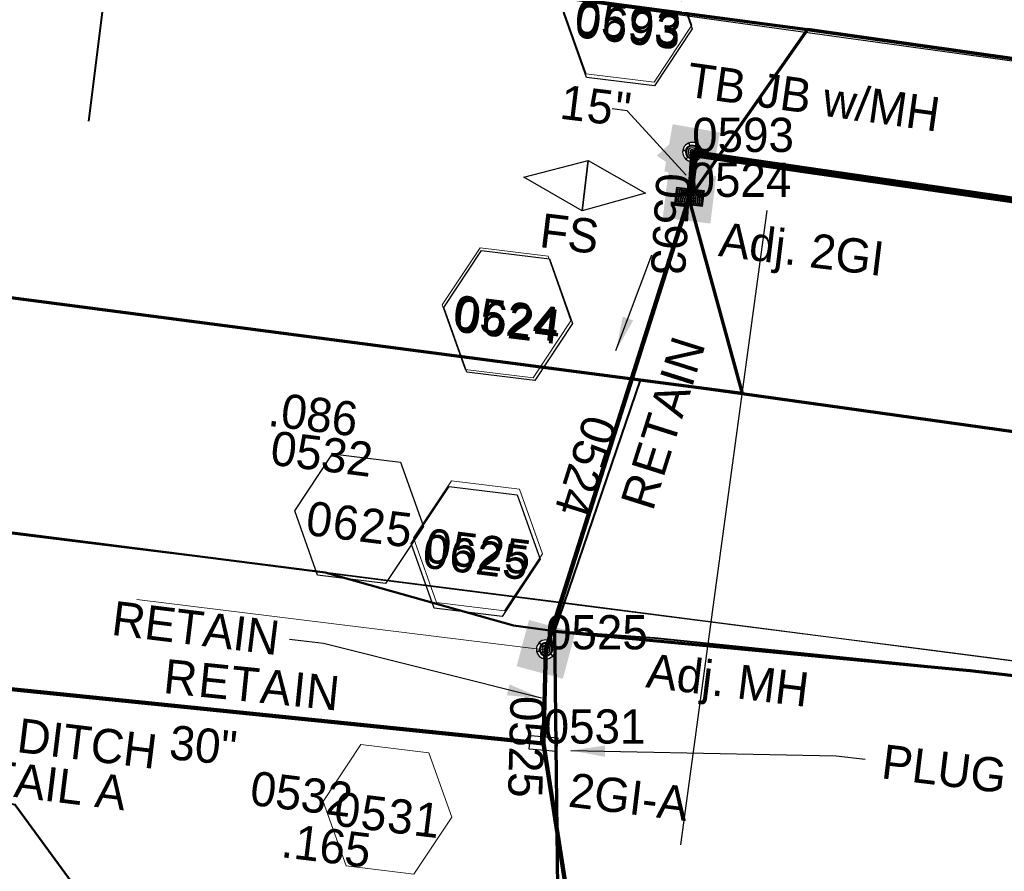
# Model space of a CAD drawing. Extents: x 1160061 to 2574774, y 200346 to 1150371.
# Tile 36 of 123: x 2483324 to 2483468, y 365784 to 365908. Entities that reach past the tile are written whole.
import ezdxf
from ezdxf.enums import TextEntityAlignment as Align

# ---------------------------------------------------------------- set-up
doc = ezdxf.new("R2010")
doc.units = 0
doc.header["$MEASUREMENT"] = 0
doc.linetypes.add('DGN Style 2', pattern=[29.296317, 17.57779, -11.718527])
doc.linetypes.add('DGN Style 3', pattern=[41.014844, 29.296317, -11.718527])
for name, color, linetype, lineweight in [('Exist Drainage Structure Drop Inlet Grate 2 CELL', 1, 'DGN Style 3', 30), ('Exist Plan Preparation Drainage Notes Label', 31, 'Continuous', 30), ('Exist Plan Preparation Watershed Blue', 5, 'Continuous', 30), ('Prop Drainage Structure Box Number Symbol CELL', 9, 'Continuous', 30), ('Prop Drainage Structure Catch Basin Grate 840 03F Label', 9, 'Continuous', 30), ('Prop Drainage Structure Drop Inlet Grate 2 Adjust CELL', 7, 'Continuous', 30), ('Prop Drainage Structure Drop Inlet Grate 2 Adjust Label', 9, 'Continuous', 30), ('Prop Drainage Structure Junction Box with Manhole TB CELL', 7, 'Continuous', 30), ('Prop Drainage Structure Junction Box with Manhole TB Label', 9, 'Continuous', 30), ('Prop Drainage Structure Manhole Adjust CELL', 7, 'Continuous', 30), ('Prop Drainage Structure Manhole Adjust Label', 9, 'Continuous', 30), ('Prop Drainage Structure Pipe RCP 15in Class III', 9, 'Continuous', 211), ('Prop Drainage Structure Pipe RCP 18in Class III Label', 9, 'Continuous', 30), ('Prop Drainage Structure Pipe Removal Label', 9, 'Continuous', 30), ('Prop Drainage Structure Plot Symbol 20 Scale', 9, 'DGN Style 2', 13), ('Prop Drainage Structure Plot Symbol 50 Scale', 9, 'DGN Style 2', 13), ('Prop Drainage Structure Retain Label', 9, 'Continuous', 30), ('Prop Earthen Structure False Sump CELL', 9, 'Continuous', 30), ('Prop Earthen Structure False Sump Label', 9, 'Continuous', 30), ('Prop Plan Preparation Watershed Pre Construction', 131, 'Continuous', 30)]:
    doc.layers.add(name, color=color, linetype=linetype, lineweight=lineweight)
for name, color, linetype, lineweight, plot in [('Scratch_Level_5', 6, 'Continuous', 0, False), ('Scratch_Level_6', 30, 'Continuous', 0, False), ('Scratch_Level_7', 9, 'Continuous', 0, False), ('Scratch_Level_8', 171, 'Continuous', 0, False), ('Scratch_Level_9', 9, 'Continuous', 0, False)]:
    doc.layers.add(name, color=color, linetype=linetype, lineweight=lineweight, plot=plot)
doc.styles.add('Style-font041', font='font041.shx')
doc.styles.add('Style-GEOMETRICFUTURA_211_M_L', font='GEOMETRICFUTURA_211_M_L.shx')
doc.dimstyles.new('erosion_control', dxfattribs={"dimtxt": 4.99999, "dimasz": 9.99998, "dimexe": 2.499995, "dimexo": 2.499995, "dimgap": 2.499995, "dimtad": 0, "dimtih": 1, "dimtoh": 1, "dimzin": 3, "dimdsep": 46, "dimtxsty": 'Style-GEOMETRICFUTURA_211_M_L', "dimcen": 0.09, "dimaunit": 1, "dimadec": 4, "dimazin": 3, "dimtfac": 1, "dimtofl": 0, "dimtmove": 0, "dimatfit": 1, "dimfxl": 1, "dimtzin": 3, "dimlwd": 106, "dimarcsym": 0})

# ---------------------------------------------------------------- blocks, each defined once
blk = doc.blocks.new('PROP EARTHEN STRUCTURE FALSE SUMP')
at = {"layer": 'Prop Earthen Structure False Sump CELL', "flags": 128}
blk.add_lwpolyline([(-9.049982, 0.1625), (0, 3.687493), (8.874982, 0), (0, -3.687493), (0, 3.687493), (0, -3.687493), (-9.049982, 0.1625)], dxfattribs=at)
blk = doc.blocks.new('PROP DRAINAGE STRUCTURE BOX NUMBER SYMBOL_67')
at = {"layer": 'Scratch_Level_7', "flags": 128}
blk.add_lwpolyline([(-5.000009, 8.944294), (5.000009, 8.944294), (9.47214, 0), (5.000009, -8.944294), (-5.000009, -8.944294), (-9.47214, 0), (-5.000009, 8.944294)], dxfattribs=at)
at = {"layer": 'Scratch_Level_7', "insert": (0.143191, -0.827124), "char_height": 4.99999, "attachment_point": 5, "line_spacing_factor": 0.6, "style": 'Style-GEOMETRICFUTURA_211_M_L'}
blk.add_mtext('\\T1.051;0524', dxfattribs=at)
blk = doc.blocks.new('PROP DRAINAGE STRUCTURE BOX NUMBER SYMBOL_211')
at = {"layer": 'Prop Drainage Structure Box Number Symbol CELL', "flags": 128}
blk.add_lwpolyline([(-5.000009, 8.944294), (5.000009, 8.944294), (9.47214, 0), (5.000009, -8.944294), (-5.000009, -8.944294), (-9.47214, 0), (-5.000009, 8.944294)], dxfattribs=at)
at = {"layer": 'Prop Drainage Structure Box Number Symbol CELL', "insert": (0.143191, -0.827124), "char_height": 4.99999, "attachment_point": 5, "line_spacing_factor": 0.6, "style": 'Style-GEOMETRICFUTURA_211_M_L'}
blk.add_mtext('\\T1.051;0624', dxfattribs=at)
blk = doc.blocks.new('PROP DRAINAGE STRUCTURE BOX NUMBER SYMBOL_280')
at = {"layer": 'Scratch_Level_7', "flags": 128}
blk.add_lwpolyline([(-5.000009, 8.944294), (5.000009, 8.944294), (9.47214, 0), (5.000009, -8.944294), (-5.000009, -8.944294), (-9.47214, 0), (-5.000009, 8.944294)], dxfattribs=at)
at = {"layer": 'Scratch_Level_7', "insert": (0.180312, -0.827124), "char_height": 4.99999, "attachment_point": 5, "line_spacing_factor": 0.6, "style": 'Style-GEOMETRICFUTURA_211_M_L'}
blk.add_mtext('\\T1.051;0531', dxfattribs=at)
blk = doc.blocks.new('PROP DRAINAGE STRUCTURE BOX NUMBER SYMBOL_288')
at = {"layer": 'Scratch_Level_7', "flags": 128}
blk.add_lwpolyline([(-5.000009, 8.944294), (5.000009, 8.944294), (9.47214, 0), (5.000009, -8.944294), (-5.000009, -8.944294), (-9.47214, 0), (-5.000009, 8.944294)], dxfattribs=at)
at = {"layer": 'Scratch_Level_7', "insert": (0.250767, -0.827124), "char_height": 4.99999, "attachment_point": 5, "line_spacing_factor": 0.6, "style": 'Style-GEOMETRICFUTURA_211_M_L'}
blk.add_mtext('\\T1.051;0593', dxfattribs=at)
blk = doc.blocks.new('PROP DRAINAGE STRUCTURE BOX NUMBER SYMBOL_289')
at = {"layer": 'Prop Drainage Structure Box Number Symbol CELL', "flags": 128}
blk.add_lwpolyline([(-5.000009, 8.944294), (5.000009, 8.944294), (9.47214, 0), (5.000009, -8.944294), (-5.000009, -8.944294), (-9.47214, 0), (-5.000009, 8.944294)], dxfattribs=at)
at = {"layer": 'Prop Drainage Structure Box Number Symbol CELL', "insert": (0.250767, -0.827124), "char_height": 4.99999, "attachment_point": 5, "line_spacing_factor": 0.6, "style": 'Style-GEOMETRICFUTURA_211_M_L'}
blk.add_mtext('\\T1.051;0693', dxfattribs=at)
blk = doc.blocks.new('PROP DRAINAGE STRUCTURE DROP INLET GRATE 2 ADJUST_3')
at = {"layer": 'Prop Drainage Structure Drop Inlet Grate 2 Adjust CELL', "flags": 128}
for points in [[(-2, 1.16665), (2, 1.16665), (2, -1.16665), (-2, -1.16665), (-2, 1.16665)], [(-1.9375, 1.10415), (1.9375, 1.10415), (1.9375, -1.10415), (-1.9375, -1.10415), (-1.9375, 1.10415)], [(-1.9271, 1.09375), (-0.0104, 1.09375), (-0.0104, -1.09375), (-1.9271, -1.09375), (-1.9271, 1.09375)], [(-1.7604, 0.91145), (-1.5833, 0.91145), (-1.5833, -0.91145), (-1.7604, -0.91145), (-1.7604, 0.91145)], [(-1.4635, 0.91145), (-1.2864, 0.91145), (-1.2864, -0.91145), (-1.4635, -0.91145), (-1.4635, 0.91145)], [(-1.1666, 0.91145), (-0.9895, 0.91145), (-0.9895, -0.91145), (-1.1666, -0.91145), (-1.1666, 0.91145)], [(-0.8697, 0.91145), (-0.6926, 0.91145), (-0.6926, -0.91145), (-0.8697, -0.91145), (-0.8697, 0.91145)], [(-0.5728, 0.91145), (-0.3957, 0.91145), (-0.3957, -0.91145), (-0.5728, -0.91145), (-0.5728, 0.91145)], [(-0.276, 0.91145), (-0.0989, 0.91145), (-0.0989, -0.91145), (-0.276, -0.91145), (-0.276, 0.91145)], [(0.0104, 1.09375), (1.9271, 1.09375), (1.9271, -1.09375), (0.0104, -1.09375), (0.0104, 1.09375)], [(0.0989, 0.91145), (0.276, 0.91145), (0.276, -0.91145), (0.0989, -0.91145), (0.0989, 0.91145)], [(0.3958, 0.91145), (0.5729, 0.91145), (0.5729, -0.91145), (0.3958, -0.91145), (0.3958, 0.91145)], [(0.6926, 0.91145), (0.8697, 0.91145), (0.8697, -0.91145), (0.6926, -0.91145), (0.6926, 0.91145)], [(0.9895, 0.91145), (1.1666, 0.91145), (1.1666, -0.91145), (0.9895, -0.91145), (0.9895, 0.91145)], [(1.2864, 0.91145), (1.4635, 0.91145), (1.4635, -0.91145), (1.2864, -0.91145), (1.2864, 0.91145)], [(1.5833, 0.91145), (1.7604, 0.91145), (1.7604, -0.91145), (1.5833, -0.91145), (1.5833, 0.91145)]]:
    blk.add_lwpolyline(points, dxfattribs=at)
at = {"layer": 'Prop Drainage Structure Plot Symbol 20 Scale'}
blk.add_solid([(-2.00004, 2.00004), (2.00004, 2.00004), (-2.00004, -2.00004), (2.00004, -2.00004)], dxfattribs=at)
at = {"layer": 'Prop Drainage Structure Plot Symbol 50 Scale'}
blk.add_solid([(-3.5, 3.5), (3.5, 3.5), (-3.5, -3.5), (3.5, -3.5)], dxfattribs=at)
blk = doc.blocks.new('PROP DRAINAGE STRUCTURE MANHOLE ADJUST')
at = {"layer": 'Prop Drainage Structure Plot Symbol 20 Scale'}
h = blk.add_hatch(color=256, dxfattribs=at)
h.paths.add_polyline_path([(-2, -2), (-2, 2), (2, 2), (2, -2)])
edge = h.paths.add_edge_path(flags=16)
edge.add_arc((0, 0), 1.5, 0, 360)
at = {"layer": 'Prop Drainage Structure Plot Symbol 50 Scale'}
h = blk.add_hatch(color=256, dxfattribs=at)
h.paths.add_polyline_path([(-3.5, -3.5), (-3.5, 3.5), (3.5, 3.5), (3.5, -3.5)])
edge = h.paths.add_edge_path(flags=16)
edge.add_arc((0, 0), 1.5, 0, 360)
at = {"layer": 'Prop Drainage Structure Manhole Adjust CELL', "flags": 128}
for points in [[(-1.39, 0.02), (-0.99, 0.02), (-0.99, -0.02), (-1.39, -0.02)], [(-1.39, -0.02), (-0.99, -0.02), (-0.99, 0.02), (-1.39, 0.02)], [(-0.71, 1.19), (-0.51, 0.85), (-0.48, 0.87), (-0.67, 1.21)], [(-0.71, 1.19), (-0.51, 0.85), (-0.48, 0.87), (-0.67, 1.21)], [(0, 0.08), (0, 0.08)], [(0.67, 1.21), (0.48, 0.87), (0.51, 0.85), (0.71, 1.19)], [(0.67, 1.21), (0.48, 0.87), (0.51, 0.85), (0.71, 1.19)], [(1.39, 0.02), (0.99, 0.02), (0.99, -0.02), (1.39, -0.02)], [(1.39, 0.02), (0.99, 0.02), (0.99, -0.02), (1.39, -0.02)], [(-0.67, -1.21), (-0.48, -0.87), (-0.51, -0.85), (-0.71, -1.19)], [(-0.67, -1.21), (-0.48, -0.87), (-0.51, -0.85), (-0.71, -1.19)], [(0.71, -1.19), (0.51, -0.85), (0.48, -0.87), (0.67, -1.21)], [(0.71, -1.19), (0.51, -0.85), (0.48, -0.87), (0.67, -1.21)]]:
    blk.add_lwpolyline(points, dxfattribs=at)
at = {"layer": 'Prop Drainage Structure Manhole Adjust CELL', "extrusion": (0, 0, -1)}
for radius in [1.39, 0.99, 0.953, 0.87, 0.625, 0.583, 0.333, 0.292, 0.0834, 0.0416]:
    blk.add_arc((0, 0), radius, 0, 360, dxfattribs=at)
blk = doc.blocks.new('EXIST DRAINAGE STRUCTURE DROP INLET GRATE 2_1')
at = {"layer": 'Exist Drainage Structure Drop Inlet Grate 2 CELL', "color": 1, "flags": 128}
blk.add_lwpolyline([(-2.014999, 0.999998), (1.984893, 0.999998), (1.984893, -0.999998), (-2.014999, -0.999998), (-2.014999, 0.999998)], dxfattribs=at)
blk = doc.blocks.new('PROP DRAINAGE STRUCTURE JUNCTION BOX WITH MANHOLE TB_1')
at = {"layer": 'Prop Drainage Structure Plot Symbol 20 Scale'}
h = blk.add_hatch(color=256, dxfattribs=at)
h.paths.add_polyline_path([(-2, -2), (-2, 2), (2, 2), (2, -2)])
edge = h.paths.add_edge_path(flags=16)
edge.add_arc((0, 0), 1.5, 0, 360)
at = {"layer": 'Prop Drainage Structure Plot Symbol 50 Scale'}
h = blk.add_hatch(color=256, dxfattribs=at)
h.paths.add_polyline_path([(-3.5, -3.5), (-3.5, 3.5), (3.5, 3.5), (3.5, -3.5)])
edge = h.paths.add_edge_path(flags=16)
edge.add_arc((0, 0), 1.5, 0, 360)
at = {"layer": 'Prop Drainage Structure Junction Box with Manhole TB CELL', "flags": 128}
for points in [[(-1.39, 0.02), (-0.99, 0.02), (-0.99, -0.02), (-1.39, -0.02)], [(-1.39, -0.02), (-0.99, -0.02), (-0.99, 0.02), (-1.39, 0.02)], [(-0.71, 1.19), (-0.51, 0.85), (-0.48, 0.87), (-0.67, 1.21)], [(-0.71, 1.19), (-0.51, 0.85), (-0.48, 0.87), (-0.67, 1.21)], [(0, 0.08), (0, 0.08)], [(0.67, 1.21), (0.48, 0.87), (0.51, 0.85), (0.71, 1.19)], [(0.67, 1.21), (0.48, 0.87), (0.51, 0.85), (0.71, 1.19)], [(1.39, 0.02), (0.99, 0.02), (0.99, -0.02), (1.39, -0.02)], [(1.39, 0.02), (0.99, 0.02), (0.99, -0.02), (1.39, -0.02)], [(-0.67, -1.21), (-0.48, -0.87), (-0.51, -0.85), (-0.71, -1.19)], [(-0.67, -1.21), (-0.48, -0.87), (-0.51, -0.85), (-0.71, -1.19)], [(0.71, -1.19), (0.51, -0.85), (0.48, -0.87), (0.67, -1.21)], [(0.71, -1.19), (0.51, -0.85), (0.48, -0.87), (0.67, -1.21)]]:
    blk.add_lwpolyline(points, dxfattribs=at)
at = {"layer": 'Prop Drainage Structure Junction Box with Manhole TB CELL', "extrusion": (0, 0, -1)}
for radius in [1.39, 0.99, 0.953, 0.87, 0.625, 0.583, 0.333, 0.291, 0.0834, 0.0416]:
    blk.add_arc((0, 0), radius, 0, 360, dxfattribs=at)
blk = doc.blocks.new('PROP DRAINAGE STRUCTURE BOX NUMBER SYMBOL_297')
at = {"layer": 'Scratch_Level_7', "flags": 128}
blk.add_lwpolyline([(-5.000009, 8.944294), (5.000009, 8.944294), (9.47214, 0), (5.000009, -8.944294), (-5.000009, -8.944294), (-9.47214, 0), (-5.000009, 8.944294)], dxfattribs=at)
at = {"layer": 'Scratch_Level_7', "insert": (0.227282, -0.827124), "char_height": 4.99999, "attachment_point": 5, "line_spacing_factor": 0.6, "style": 'Style-GEOMETRICFUTURA_211_M_L'}
blk.add_mtext('\\T1.051;0525', dxfattribs=at)
blk = doc.blocks.new('PROP DRAINAGE STRUCTURE BOX NUMBER SYMBOL_298')
at = {"layer": 'Prop Drainage Structure Box Number Symbol CELL', "flags": 128}
blk.add_lwpolyline([(-5.000009, 8.944294), (5.000009, 8.944294), (9.47214, 0), (5.000009, -8.944294), (-5.000009, -8.944294), (-9.47214, 0), (-5.000009, 8.944294)], dxfattribs=at)
at = {"layer": 'Prop Drainage Structure Box Number Symbol CELL', "insert": (0.227282, -0.827124), "char_height": 4.99999, "attachment_point": 5, "line_spacing_factor": 0.6, "style": 'Style-GEOMETRICFUTURA_211_M_L'}
blk.add_mtext('\\T1.051;0625', dxfattribs=at)
blk = doc.blocks.new('PROP DRAINAGE STRUCTURE BOX NUMBER SYMBOL_299')
at = {"layer": 'Prop Drainage Structure Box Number Symbol CELL', "flags": 128}
blk.add_lwpolyline([(-5.000009, 8.944294), (5.000009, 8.944294), (9.47214, 0), (5.000009, -8.944294), (-5.000009, -8.944294), (-9.47214, 0), (-5.000009, 8.944294)], dxfattribs=at)
at = {"layer": 'Prop Drainage Structure Box Number Symbol CELL', "insert": (0.227282, -0.827124), "char_height": 4.99999, "attachment_point": 5, "line_spacing_factor": 0.6, "style": 'Style-GEOMETRICFUTURA_211_M_L'}
blk.add_mtext('\\T1.051;0625', dxfattribs=at)

msp = doc.modelspace()

# ---------------------------------------------------------------- linework, layer by layer
at = {"layer": 'Exist Plan Preparation Watershed Blue', "color": 5, "linetype": 'Continuous', "lineweight": 70, "flags": 128}
for points in [[(2483439.35, 365907.02), (2483422.03, 365882.26), (2483429.83, 365853.82), (2483309.19, 365869.59), (2483187.8, 365884.55), (2483012.9, 365906.06), (2482871.97, 365923.41), (2482848.82, 365926.26), (2482726.79, 365941.27), (2482737, 365952.17), (2482740.17, 365977.85), (2482734.42, 365994.5), (2482854.48, 365979.97), (2483061.04, 365954.55), (2483283.7, 365927.16), (2483322.03, 365922.35), (2483368.5, 365916.45), (2483439.35, 365907.02)], [(2483722.58, 365923.08), (2483642.56, 365936.37), (2483516.43, 365955.14), (2483442.04, 365965.51), (2483381.49, 365973.56), (2483365.97, 365975.57), (2483363.26, 365965.35), (2483368.5, 365916.45), (2483439.35, 365907.02), (2483570.4, 365888.4), (2483715.34, 365866), (2483722.58, 365923.08)], [(2483422.03, 365882.26), (2483429.83, 365853.82), (2483502.49, 365843.64), (2483577.01, 365832.82), (2483662.55, 365819.72), (2483709.43, 365812.26), (2483914.16, 365778.16), (2483926.68, 365800.41), (2483929.77, 365817.35), (2483924.49, 365831.4), (2483715.34, 365866), (2483570.4, 365888.4), (2483439.35, 365907.02), (2483422.03, 365882.26)], [(2483402.97, 365777.31), (2483402.45, 365819.09), (2483463.1, 365813.37), (2483511.55, 365807.82), (2483541.47, 365803.73), (2483538.25, 365783.87), (2483535.57, 365769.07), (2483532.59, 365753.87), (2483529.76, 365739.35), (2483527.18, 365728.33), (2483408.84, 365729.68), (2483402.97, 365777.31)]]:
    msp.add_lwpolyline(points, close=True, dxfattribs=at)
at = {"layer": 'Exist Plan Preparation Watershed Blue', "lineweight": 40, "flags": 128}
for points in [[(2483402.45, 365819.09), (2483414.97, 365855.76), (2483309.19, 365869.59), (2483296.51, 365836.9), (2483368.92, 365827.65), (2483396.43, 365819.94), (2483402.45, 365819.09)], [(2483414.97, 365855.76), (2483491.41, 365845.27), (2483576.49, 365832.9), (2483616.18, 365826.9), (2483608.97, 365795.11), (2483600.99, 365796.34), (2483541.65, 365805.2), (2483541.47, 365803.73), (2483514.25, 365807.5), (2483463.1, 365813.37), (2483417.02, 365818.06), (2483402.45, 365819.09), (2483414.97, 365855.76)], [(2483296.51, 365836.9), (2483280.05, 365803.14), (2483323.6, 365793.79), (2483350.57, 365756.92), (2483408.84, 365729.68), (2483402.97, 365777.31), (2483402.45, 365819.09), (2483396.43, 365819.94), (2483368.92, 365827.65), (2483296.51, 365836.9)]]:
    msp.add_lwpolyline(points, close=True, dxfattribs=at)
msp.add_lwpolyline([(2483334.23, 365663.78), (2483408.84, 365729.68), (2483350.57, 365756.92), (2483323.6, 365793.79)], dxfattribs=at)
at = {"layer": 'Prop Drainage Structure Catch Basin Grate 840 03F Label'}
for p, q in [((2483413.04, 365895.13), (2483410.84, 365895.4)), ((2483421.66, 365885.73), (2483413.04, 365895.13))]:
    msp.add_line(p, q, dxfattribs=at)
msp.add_solid([(2483419.2, 365890.26), (2483421.66, 365885.73), (2483417.36, 365888.57)], dxfattribs=at)
at = {"layer": 'Prop Drainage Structure Pipe RCP 15in Class III'}
for p, q in [((2483422.36, 365882.68), (2483423.1, 365888.69)), ((2483678.58, 365851.77), (2483422.9, 365888.6))]:
    msp.add_line(p, q, dxfattribs=at)
at = {"layer": 'Prop Plan Preparation Watershed Pre Construction', "color": 200, "flags": 128}
msp.add_lwpolyline([(2482122.74, 366066.82), (2482118.36, 366011.95), (2482871.97, 365923.41), (2482842.89, 365880.62), (2483010.79, 365865.86), (2483048.19, 365861.65), (2483192.34, 365847.94), (2483296.51, 365836.9), (2483403.77, 365823.28), (2483605.26, 365797.14), (2483756.63, 365775.55), (2483838.82, 365763.53), (2483952.78, 365744.85), (2484040.14, 365724.59), (2484096.61, 365715.8), (2484109.76, 365800.29), (2483919.06, 365832.3), (2483715.34, 365866), (2483439.35, 365907.02), (2483368.5, 365916.45), (2482482.15, 366025.78), (2482293.49, 366048), (2482122.74, 366066.82)], close=True, dxfattribs=at)
for points in [[(2482642.9, 366006), (2482797.14, 365987.03), (2482823.28, 366018.85), (2482834.92, 366026.54), (2482865.73, 366037.89), (2482904.5, 366055.72), (2482927.74, 366030.14), (2482927.74, 366030.14), (2482955.03, 366031.32), (2483182.91, 365984.78), (2483216.08, 365971.52), (2483310.13, 365964.2), (2483322.03, 365922.35), (2483368.5, 365916.45), (2483570.4, 365888.4)], [(2483605.26, 365797.14), (2483456.15, 365816.45), (2483352.65, 365829.69), (2483287.02, 365837.68), (2483192.34, 365847.94), (2483048.19, 365861.65)]]:
    msp.add_lwpolyline(points, dxfattribs=at)
at = {"layer": 'Scratch_Level_5', "lineweight": 40}
for p, q in [((2483346.73, 365991.1), (2483334.33, 365893.63)), ((2483433.47, 365880.57), (2483433.47, 365880.57))]:
    msp.add_line(p, q, dxfattribs=at)
at = {"layer": 'Scratch_Level_5', "lineweight": 30}
msp.add_line((2483420.86, 365787.87), (2483433.47, 365880.57), dxfattribs=at)
at = {"layer": 'Scratch_Level_5'}
msp.add_line((2483400.98, 365816.39), (2483341.43, 365823.7), dxfattribs=at)
at = {"layer": 'Scratch_Level_8', "lineweight": 120}
for p, q in [((2483422.52, 365889.12), (2483422.14, 365882.56)), ((2483681.96, 365851.47), (2483422.52, 365889.12))]:
    msp.add_line(p, q, dxfattribs=at)
at = {"layer": 'Scratch_Level_9', "lineweight": 120}
for p, q in [((2483422.14, 365882.56), (2483401.17, 365816.44)), ((2483400.83, 365802.67), (2483244.5, 365818.63)), ((2483400.83, 365802.67), (2483244.5, 365818.63)), ((2483401.17, 365816.44), (2483400.83, 365802.67)), ((2483412.57, 365726.99), (2483400.83, 365802.67)), ((2483412.57, 365726.99), (2483400.83, 365802.67))]:
    msp.add_line(p, q, dxfattribs=at)

# ---------------------------------------------------------------- block references
at = {"layer": 'Exist Drainage Structure Drop Inlet Grate 2 CELL', "lineweight": 140, "rotation": 355}
msp.add_blockref('EXIST DRAINAGE STRUCTURE DROP INLET GRATE 2_1', (2483400.83, 365802.67), dxfattribs=at)
at = {"layer": 'Prop Drainage Structure Box Number Symbol CELL', "rotation": 353.002296}
for name, p in [('PROP DRAINAGE STRUCTURE BOX NUMBER SYMBOL_289', (2483413.13, 365908.28)), ('PROP DRAINAGE STRUCTURE BOX NUMBER SYMBOL_211', (2483395.65, 365865.23)), ('PROP DRAINAGE STRUCTURE BOX NUMBER SYMBOL_298', (2483373.87, 365835.53)), ('PROP DRAINAGE STRUCTURE BOX NUMBER SYMBOL_299', (2483390.9, 365830.75))]:
    msp.add_blockref(name, p, dxfattribs=at)
at = {"layer": 'Prop Drainage Structure Plot Symbol 20 Scale'}
for name, p, rotation in [('PROP DRAINAGE STRUCTURE JUNCTION BOX WITH MANHOLE TB_1', (2483422.52, 365889.12), 170), ('PROP DRAINAGE STRUCTURE DROP INLET GRATE 2 ADJUST_3', (2483422.14, 365882.56), 173)]:
    msp.add_blockref(name, p, dxfattribs=dict(at, rotation=rotation))
at = {"layer": 'Prop Drainage Structure Plot Symbol 50 Scale', "rotation": 75}
msp.add_blockref('PROP DRAINAGE STRUCTURE MANHOLE ADJUST', (2483401.17, 365816.44), dxfattribs=at)
at = {"layer": 'Prop Earthen Structure False Sump CELL', "rotation": 353.002296}
msp.add_blockref('PROP EARTHEN STRUCTURE FALSE SUMP', (2483406.9, 365884.19), dxfattribs=at)
at = {"layer": 'Scratch_Level_7', "rotation": 353.002296}
for name, p in [('PROP DRAINAGE STRUCTURE BOX NUMBER SYMBOL_288', (2483413.09, 365908.81)), ('PROP DRAINAGE STRUCTURE BOX NUMBER SYMBOL_67', (2483395.42, 365865.62)), ('PROP DRAINAGE STRUCTURE BOX NUMBER SYMBOL_297', (2483391.24, 365831.56)), ('PROP DRAINAGE STRUCTURE BOX NUMBER SYMBOL_280', (2483378.02, 365793.06))]:
    msp.add_blockref(name, p, dxfattribs=at)

# ---------------------------------------------------------------- texts
at = {"layer": 'Prop Drainage Structure Catch Basin Grate 840 03F Label', "insert": (2483403.65, 365898.97), "char_height": 5, "attachment_point": 1, "rotation": 353.0023, "line_spacing_factor": 0.9, "style": 'Style-GEOMETRICFUTURA_211_M_L'}
msp.add_mtext('\\T1.062;15" ', dxfattribs=at)
at = {"layer": 'Prop Drainage Structure Drop Inlet Grate 2 Adjust Label', "style": 'Style-GEOMETRICFUTURA_211_M_L'}
msp.add_text('Adj. 2GI', height=5, rotation=353.0023, dxfattribs=at).set_placement((2483438.53, 365874.94), align=Align.MIDDLE_CENTER)
at = {"layer": 'Prop Drainage Structure Junction Box with Manhole TB Label', "style": 'Style-GEOMETRICFUTURA_211_M_L'}
msp.add_text('TB JB w/MH', height=5, rotation=352.0016, dxfattribs=at).set_placement((2483440.26, 365897.14), align=Align.MIDDLE_CENTER)
at = {"layer": 'Prop Drainage Structure Manhole Adjust Label', "style": 'Style-GEOMETRICFUTURA_211_M_L'}
msp.add_text('Adj. MH', height=5, rotation=353.0023, dxfattribs=at).set_placement((2483427.73, 365811.95), align=Align.MIDDLE_CENTER)
at = {"layer": 'Prop Drainage Structure Pipe RCP 18in Class III Label', "style": 'Style-GEOMETRICFUTURA_211_M_L'}
msp.add_text('30" ', height=5, rotation=354.46, dxfattribs=at).set_placement((2483352.04, 365802.34), align=Align.MIDDLE_CENTER)
at = {"layer": 'Prop Drainage Structure Pipe Removal Label', "char_height": 5, "rotation": 353.0023, "line_spacing_factor": 0.9, "style": 'Style-GEOMETRICFUTURA_211_M_L'}
for s, insert, attachment_point in [('RETAIN', (2483362.2, 365818.07), 6), ('PLUG', (2483450.31, 365800.07), 4)]:
    msp.add_mtext(s, dxfattribs=dict(at, insert=insert, attachment_point=attachment_point))
at = {"layer": 'Prop Drainage Structure Retain Label', "char_height": 5, "line_spacing_factor": 0.6, "style": 'Style-GEOMETRICFUTURA_211_M_L'}
for insert, attachment_point, rotation in [((2483412, 365838.01), 1, 72.4527), ((2483358.59, 365813.74), 2, 354.227)]:
    msp.add_mtext('\\T1.060;RETAIN', dxfattribs=dict(at, insert=insert, attachment_point=attachment_point, rotation=rotation))
at = {"layer": 'Prop Earthen Structure False Sump Label', "style": 'Style-GEOMETRICFUTURA_211_M_L'}
msp.add_text('FS', height=5, rotation=353.0023, dxfattribs=at).set_placement((2483404.62, 365877.2), align=Align.MIDDLE_CENTER)
at = {"layer": 'Scratch_Level_5', "color": 211, "lineweight": 40, "insert": (2483296.32, 365809.85), "char_height": 5, "attachment_point": 1, "rotation": 353.0023, "line_spacing_factor": 0.786545, "style": 'Style-GEOMETRICFUTURA_211_M_L'}
msp.add_mtext('SP. CUT DITCH\\PSEE DETAIL A', dxfattribs=at)
at = {"layer": 'Scratch_Level_6', "style": 'Style-GEOMETRICFUTURA_211_M_L'}
for p in [(2483361.36, 365848.41), (2483358.38, 365798.7)]:
    msp.add_text('0532', height=5, rotation=353.0023, dxfattribs=at).set_placement(p, align=Align.TOP_LEFT)
at = {"layer": 'Scratch_Level_6', "char_height": 5, "attachment_point": 1, "rotation": 353.0023, "line_spacing_factor": 0.9, "style": 'Style-GEOMETRICFUTURA_211_M_L'}
for s, insert in [('.086', (2483361.03, 365854.08)), ('.165', (2483362.94, 365791.06))]:
    msp.add_mtext(s, dxfattribs=dict(at, insert=insert))
at = {"layer": 'Scratch_Level_7', "lineweight": 211, "style": 'Style-GEOMETRICFUTURA_211_M_L'}
msp.add_text('30" ', height=5, rotation=354.46, dxfattribs=at).set_placement((2483352.04, 365802.34), align=Align.MIDDLE_CENTER)
at = {"layer": 'Scratch_Level_7', "style": 'Style-GEOMETRICFUTURA_211_M_L'}
msp.add_text('2GI-A', height=5, rotation=353.0023, dxfattribs=at).set_placement((2483413.26, 365794.89), align=Align.MIDDLE_CENTER)
at = {"layer": 'Scratch_Level_8', "linetype": 'Continuous', "style": 'Style-font041'}
for s, p in [('0593', (2483422.52, 365894.12)), ('0524', (2483422.14, 365887.56)), ('0525', (2483401.17, 365821.44)), ('0531', (2483400.83, 365807.67))]:
    msp.add_text(s, height=5, dxfattribs=at).set_placement(p, align=Align.TOP_LEFT)
at = {"layer": 'Scratch_Level_8', "linetype": 'Continuous', "lineweight": 30, "style": 'Style-font041'}
for s, rotation, p in [('0593', 266.6764, (2483422.33, 365885.84)), ('0524', 252.4061, (2483411.65, 365849.5)), ('0525', 268.5768, (2483401, 365809.56))]:
    msp.add_text(s, height=5, rotation=rotation, dxfattribs=at).set_placement(p, align=Align.TOP_LEFT)

# ---------------------------------------------------------------- leaders
at = {"layer": 'Exist Plan Preparation Drainage Notes Label'}
msp.add_leader([(2483411.4, 365860.09), (2483416.63, 365874.1)], dimstyle='erosion_control', override={"dimtxt": 5, "dimasz": 5, "dimgap": 0, "dimlwd": -2}, dxfattribs=at)
at = {"layer": 'Prop Drainage Structure Pipe Removal Label'}
for points in [[(2483400.51, 365809.3), (2483368.66, 365817.28), (2483363.7, 365817.89)], [(2483404.79, 365801.66), (2483443.57, 365800.89), (2483447.82, 365800.37)]]:
    msp.add_leader(points, dimstyle='erosion_control', override={"dimtxt": 5, "dimasz": 5, "dimgap": 0, "dimlwd": -2}, dxfattribs=at)

doc.saveas('drawing.dxf')
